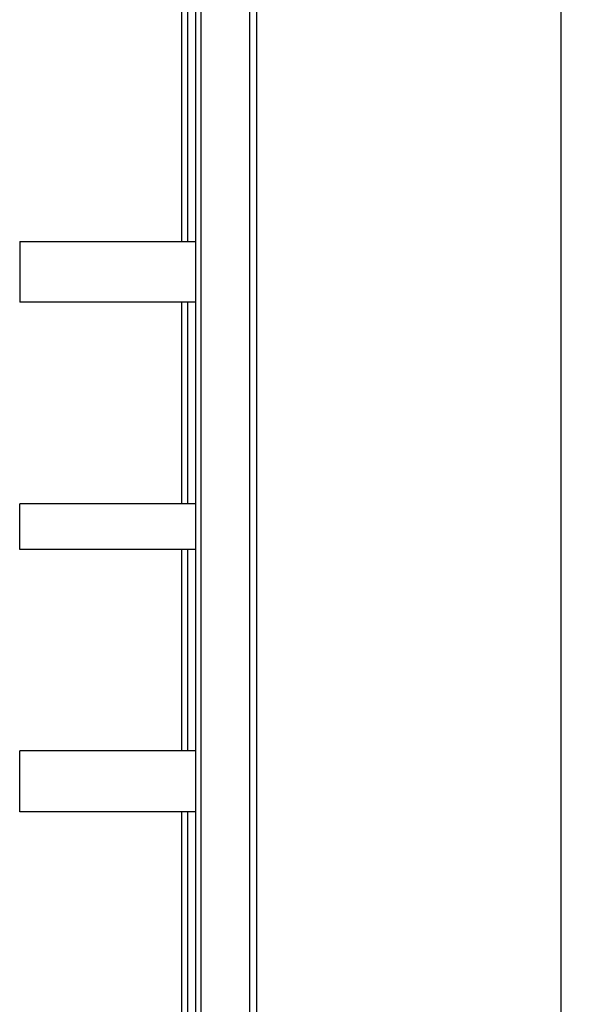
# Model space of a CAD drawing. Header units: inches. Extents: x 0.2 to 16.8, y 0.1 to 10.8.
# Tile 4 of 44: x 1.475 to 1.838, y 5.26 to 5.908. Entities that reach past the tile are written whole.
import ezdxf

# ---------------------------------------------------------------- set-up
doc = ezdxf.new("R2010")
doc.units = ezdxf.units.IN
doc.header["$LTSCALE"] = 0.935
doc.header["$MEASUREMENT"] = 0
doc.layers.get('0').update_dxf_attribs({"linetype": 'CONTINUOUS'})
doc.layers.add('DIMENSIONS', color=7, linetype='CONTINUOUS')
doc.styles.get("Standard").update_dxf_attribs({"font": 'txt', "width": 0.8})
doc.dimstyles.new('DIMSTYLE_1', dxfattribs={"dimtxt": 0.125, "dimasz": 0.18, "dimexe": 0.18, "dimexo": 0.0625, "dimgap": 0.09, "dimtad": 0, "dimtih": 1, "dimtoh": 1, "dimdec": 3, "dimzin": 4, "dimdsep": 46, "dimtxsty": 'STANDARD', "dimblk": '_FILLED', "dimblk1": '_FILLED', "dimblk2": '_FILLED', "dimcen": 0.09, "dimadec": 0, "dimazin": 0, "dimtp": 0.01, "dimtm": 0.01, "dimtfac": 1, "dimtdec": 3, "dimtofl": 0, "dimtmove": 0, "dimatfit": 3, "dimldrblk": '_FILLED', "dimfxl": 1, "dimtolj": 1, "dimtzin": 4, "dimarcsym": 0})

# ---------------------------------------------------------------- blocks, each defined once
blk = doc.blocks.new('*D17')
at = {"layer": 'DIMENSIONS', "color": 2, "linetype": 'CONTINUOUS'}
blk.add_line((2.16712, 4.89887), (2.16712, 8.62929), dxfattribs=at)
at = {"layer": 'DIMENSIONS', "color": 2, "linetype": 'CONTINUOUS', "width": 0.8}
for s, p in [(']', (2.22962, 10.11679)), ('11.08', (2.22962, 9.61679)), ('[', (2.22962, 9.51679)), ('.436', (2.22962, 8.99179)), ('2X ', (2.22962, 8.69179))]:
    blk.add_text(s, height=0.125, rotation=90, dxfattribs=at).set_placement(p)
blk = doc.blocks.new('_FILLED')
at = {"color": 0, "linetype": 'BYBLOCK'}
blk.add_solid([(0, 0), (-1, 0.1736), (-1, -0.1736)], dxfattribs=at)

msp = doc.modelspace()

# ---------------------------------------------------------------- linework, layer by layer
at = {"color": 7, "linetype": 'CONTINUOUS'}
for p, q in [((1.83099, 7.94179), (1.83099, 3.80608)), ((1.59098, 3.49879), (1.59098, 7.59179)), ((1.58175, 5.76185), (1.58175, 6.12485)), ((1.47512, 5.76187), (1.47512, 5.72187)), ((1.47512, 5.76187), (1.59098, 5.76187)), ((1.59098, 5.72187), (1.47512, 5.72187)), ((1.58175, 5.58937), (1.58175, 5.72185)), ((1.47512, 5.55937), (1.47512, 5.58937)), ((1.59098, 5.58937), (1.47512, 5.58937)), ((1.59098, 5.55937), (1.47512, 5.55937)), ((1.58175, 5.42685), (1.58175, 5.55937)), ((1.47512, 5.38687), (1.47512, 5.42687)), ((1.59098, 5.42687), (1.47512, 5.42687)), ((1.59098, 5.38687), (1.47512, 5.38687)), ((1.58175, 5.02385), (1.58175, 5.38685))]:
    msp.add_line(p, q, dxfattribs=at)
at = {"color": 9, "linetype": 'CONTINUOUS'}
for p, q in [((1.59445, 3.49879), (1.59445, 7.59179)), ((1.62646, 3.49879), (1.62646, 7.59179)), ((1.63099, 3.49879), (1.63099, 7.59179)), ((1.58559, 5.76185), (1.58559, 6.12485)), ((1.58559, 5.58937), (1.58559, 5.72185)), ((1.58559, 5.42685), (1.58559, 5.55937)), ((1.58559, 5.02385), (1.58559, 5.38685))]:
    msp.add_line(p, q, dxfattribs=at)

# ---------------------------------------------------------------- dimensions: what is measured, and where the dimension line sits
at = {"layer": 'DIMENSIONS', "color": 2, "linetype": 'CONTINUOUS'}
dim = msp.add_ordinate_dim(feature_location=(2.16712, 4.89887), offset=(0, 3.73043), dtype=1, origin=(1.73099, 7.94179), text='2X <>', dimstyle='DIMSTYLE_1', dxfattribs=at)
dim.commit()
dim.dimension.update_dxf_attribs({"geometry": '*D17', "text_midpoint": (2.16712, 9.45429)})

doc.saveas('drawing.dxf')
